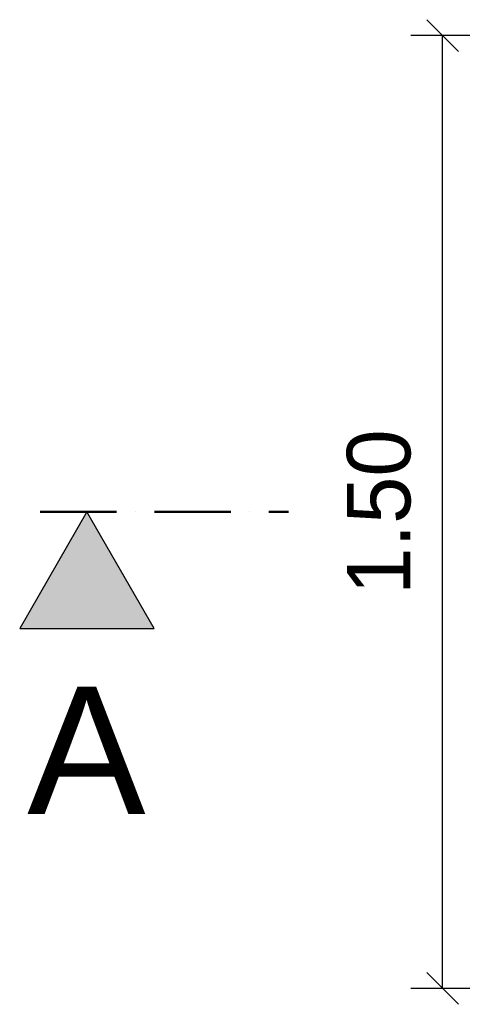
# Model space of a CAD drawing. Header units: millimetres. Extents: x -6178 to 18141, y -8419 to 8560.
# Tile 4 of 256: x -6013 to -5316, y -2780 to -1230. Entities that reach past the tile are written whole.
import ezdxf

# ---------------------------------------------------------------- set-up
doc = ezdxf.new("R2010")
doc.units = ezdxf.units.MM
doc.linetypes.add('ACAD_ISO10W100', pattern=[18, 12, -3, 0, -3])
doc.layers.add('Bemaßung', color=7, linetype='Continuous', lineweight=9)
doc.layers.add('Beschriftung', color=7, linetype='Continuous')
doc.layers.add('POL_Bema', color=7, linetype='Continuous')
doc.styles.add('LBB3.5M1000', font='isocp.shx', dxfattribs={"height": 3.5})
doc.dimstyles.new('DIN', dxfattribs={"dimtxt": 2.5, "dimasz": 2.5, "dimexe": 1.25, "dimexo": 0.625, "dimtad": 1, "dimtih": 1, "dimdec": 4, "dimdsep": 46, "dimlunit": 6, "dimtxsty": 'Standard', "dimcen": 2.5, "dimadec": 0, "dimazin": 0, "dimtfac": 1, "dimtdec": 4, "dimtmove": 0, "dimatfit": 3, "dimfxl": 0, "dimtvp": 1, "dimtolj": 1, "dimtzin": 0, "dimarcsym": 0})

# ---------------------------------------------------------------- blocks, each defined once
blk = doc.blocks.new('_Oblique')
at = {"layer": 'POL_Bema', "color": 0, "lineweight": -2}
blk.add_line((-0.5, -0.5), (0.5, 0.5), dxfattribs=at)
blk = doc.blocks.new('*D34')
at = {"layer": 'Bemaßung', "color": 0, "lineweight": -2}
for p, q in [((-5246.2, -1255.4), (-5397.4, -1255.4)), ((-5347.4, -2755.4), (-5347.4, -1255.4)), ((-5246.2, -2755.4), (-5397.4, -2755.4))]:
    blk.add_line(p, q, dxfattribs=at)
at = {"layer": 'DEFPOINTS', "color": 0}
for p in [(-5347.4, -1255.4), (-5146.2, -1255.4), (-5146.2, -2755.4)]:
    blk.add_point(p, dxfattribs=at)
at = {"layer": 'Bemaßung', "color": 0, "lineweight": -2, "xscale": 50, "yscale": 50, "zscale": 50}
for p, rotation in [((-5347.4, -1255.4), 90), ((-5347.4, -2755.4), 270)]:
    blk.add_blockref('_Oblique', p, dxfattribs=dict(at, rotation=rotation))
at = {"layer": 'Bemaßung', "color": 0, "insert": (-5447.4, -2005.4), "char_height": 100, "attachment_point": 5, "rotation": 90}
blk.add_mtext('\\A1;1.50', dxfattribs=at)

msp = doc.modelspace()

# ---------------------------------------------------------------- hatches: boundary and pattern name
at = {"layer": 'Bemaßung'}
h = msp.add_hatch(color=256, dxfattribs=at)
h.dxf.hatch_style = 1
h.paths.add_polyline_path([(-5801.69339, -2188.54444), (-5907.43158, -2005.40053), (-6013.16976, -2188.54444)])

# ---------------------------------------------------------------- linework, layer by layer
at = {"linetype": 'ACAD_ISO10W100', "lineweight": 50, "ltscale": 10}
msp.add_line((-5980.99443, -2005.40053), (-5589.72562, -2005.40053), dxfattribs=at)
msp.add_lwpolyline([(-5907.43158, -2005.40053), (-6013.16976, -2188.54444), (-5801.69339, -2188.54444)], close=True)

# ---------------------------------------------------------------- texts
at = {"layer": 'Beschriftung', "insert": (-6001.32297, -2280.59904, -475.00001), "char_height": 200, "width": 216.1635874, "attachment_point": 1, "style": 'LBB3.5M1000'}
msp.add_mtext('{\\fArial|b0|i0|c0|p34;A}', dxfattribs=at)

# ---------------------------------------------------------------- dimensions: what is measured, and where the dimension line sits
at = {"layer": 'Bemaßung'}
dim = msp.add_linear_dim(base=(-5347.4028, -1255.40053), p1=(-5146.19553, -2755.40053), p2=(-5146.19553, -1255.40053), angle=90, text='1.50', dimstyle='DIN', override={"dimscale": 100, "dimtxt": 1, "dimasz": 0.5, "dimexe": 0.5, "dimexo": 1, "dimgap": 0.5, "dimtih": 0, "dimdec": 2, "dimblk1": 'Oblique', "dimblk2": 'Oblique', "dimsah": 1, "dimtmove": 2}, dxfattribs=at)
dim.commit()
dim.dimension.update_dxf_attribs({"geometry": '*D34', "text_midpoint": (-5447.4028, -2005.40053)})

doc.saveas('drawing.dxf')
